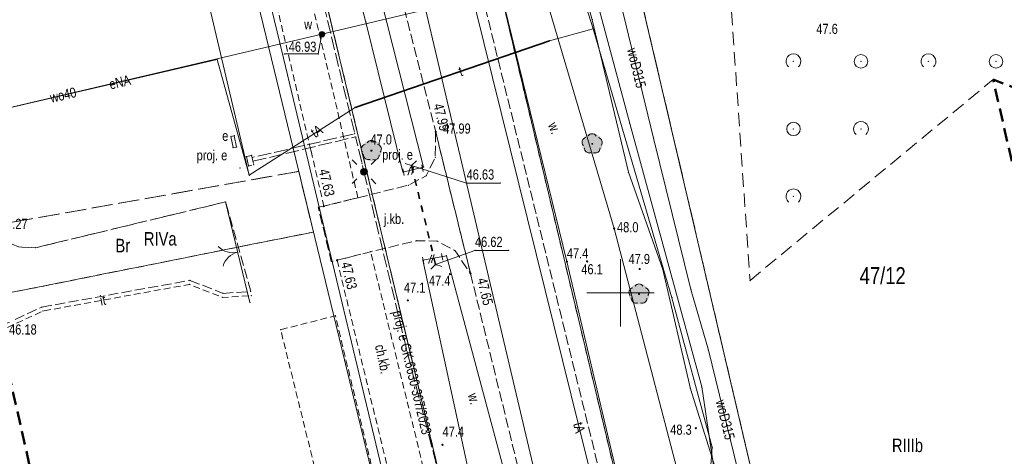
# Model space of a CAD drawing. Header units: metres. Extents: x 6439167 to 6439358, y 6043186 to 6043452.
# Tile 3 of 12: x 6439206 to 6439278, y 6043238 to 6043270. Entities that reach past the tile are written whole.
import ezdxf
from ezdxf.enums import TextEntityAlignment as Align

# ---------------------------------------------------------------- set-up
doc = ezdxf.new("R2010")
doc.units = ezdxf.units.M
for name, pattern in [('L_0_03', [1, 0.5, -0.5]), ('L_0_04', [1.5, 1, -0.5]), ('L_0_06', [2, 1.5, -0.5]), ('L_0_52', [1, 0.75, -0.25]), ('L_0_54', [1.25, 1, -0.25]), ('L_0_5A', [0.75, 0.5, -0.25]), ('L_0_7E', [1, 0.5, -0.5]), ('L_0_C5', [0])]:
    doc.linetypes.add(name, pattern=pattern)
doc.layers.get('0').update_dxf_attribs({"linetype": 'CONTINUOUS', "lineweight": 18})
for name, color, linetype, lineweight, true_color in [('209_Opis_konturu_klasyfikacyjnego', 7, 'CONTINUOUS', 18, 0x008000), ('210_Oznaczenie_uzytku', 7, 'CONTINUOUS', 18, 0x008000), ('211_Nr_dzialki', 7, 'CONTINUOUS', 18, 0x008000), ('217_Granica_konturu_klasyfikcyjnego', 7, 'L_0_06', 18, 0x008000), ('218_Granica_uzytku', 7, 'L_0_03', 18, 0x008000), ('nGES_UrzadzeniaSiecElektroenergetyczna', 1, 'CONTINUOUS', 18, 0xff0000), ('nOT_ZagospodarowanieTerenu_P', 7, 'CONTINUOUS', 18, 0x008000), ('przewod_gazowy', 7, 'CONTINUOUS', 18, 0xbfbf00), ('przewod_kanalizacyjny', 7, 'CONTINUOUS', 18, 0x803300), ('przewod_telekomunikacyjny_podziemny', 7, 'CONTINUOUS', 18, 0xff9100)]:
    doc.layers.add(name, color=color, linetype=linetype, lineweight=lineweight, true_color=true_color)
for name, color, linetype, lineweight in [('219_Linia_granicy', 7, 'CONTINUOUS', 18), ('AAA___MAPA_OPIS', 7, 'CONTINUOUS', 18), ('brama', 7, 'L_0_C5', 18), ('chodnik', 7, 'CONTINUOUS', 18), ('chodnik_Atr17', 7, 'CONTINUOUS', 18), ('drzewo_lisciaste', 7, 'CONTINUOUS', 18), ('inny_obiekt_zagospodarowania_terenu', 7, 'CONTINUOUS', 18), ('inny_obiekt_zagospodarowania_terenu_Atr17', 7, 'CONTINUOUS', 18), ('jezdnia', 7, 'CONTINUOUS', 18), ('jezdnia_Atr17', 7, 'CONTINUOUS', 18), ('KR_ObiektKarto', 7, 'CONTINUOUS', 18), ('latarnia___ob__projektowany', 7, 'CONTINUOUS', 18), ('latarnia___ob__projektowany_Atr17', 7, 'CONTINUOUS', 18), ('nOT_Budowle', 7, 'CONTINUOUS', 18), ('nOT_Komunikacja', 7, 'CONTINUOUS', 18), ('nOT_Rzedna', 7, 'CONTINUOUS', 18), ('nOT_ZagospodarowanieTerenu', 7, 'CONTINUOUS', 18), ('obszar_utwardzony', 7, 'CONTINUOUS', 18), ('obudowa_ochronna_przewodu', 7, 'CONTINUOUS', 18), ('pikieta_naturalna', 7, 'CONTINUOUS', 18), ('pikieta_naturalna_Atr2', 7, 'CONTINUOUS', 18), ('pikieta_sztuczna', 7, 'CONTINUOUS', 18), ('pikieta_sztuczna_Atr2', 7, 'CONTINUOUS', 18), ('przepust', 7, 'L_0_7E', 35), ('przewod_elektroenergetyczny_podziemny', 7, 'CONTINUOUS', 18), ('przewod_elektroenergetyczny_podziemny___ob__projektowany', 7, 'CONTINUOUS', 18), ('przewod_elektroenergetyczny_podziemny___ob__projektowany_Atr1', 7, 'CONTINUOUS', 18), ('przewod_elektroenergetyczny_podziemny_Atr1', 7, 'CONTINUOUS', 18), ('przewod_telekomunikacyjny_podziemny_Atr1', 7, 'CONTINUOUS', 18), ('przewod_wodociagowy', 7, 'CONTINUOUS', 18), ('przewod_wodociagowy_Atr1', 7, 'CONTINUOUS', 18), ('row_przydrozny__poligon_', 7, 'CONTINUOUS', 18), ('row_przydrozny__poligon__Atr17', 7, 'CONTINUOUS', 18), ('rzedna', 7, 'CONTINUOUS', 18), ('rzedna_Atr2', 7, 'CONTINUOUS', 18), ('szafa_elektroenergetyczna_lub_kontener___ob__projektowany', 7, 'CONTINUOUS', 18), ('szafa_elektroenergetyczna_lub_kontener___ob__projektowany_Atr17', 7, 'CONTINUOUS', 18), ('zadrzewienie__zakrzewienie', 7, 'CONTINUOUS', 18), ('Zakres', 7, 'L_0_04', 50), ('zasuwa_lub_zawor', 7, 'CONTINUOUS', 18), ('zasuwa_lub_zawor_Atr17', 7, 'CONTINUOUS', 18)]:
    doc.layers.add(name, color=color, linetype=linetype, lineweight=lineweight)
doc.styles.add('Arial CE', font='Arial CE.ttf')

# ---------------------------------------------------------------- blocks, each defined once
blk = doc.blocks.new('KTOK02_500')
at = {"color": 0, "linetype": 'Continuous', "lineweight": 13}
for centre, start, end in [((-3, 0), 0, 60.0184), ((3, 0), 119.9816, 180)]:
    blk.add_arc(centre, 3, start, end, dxfattribs=at)
blk = doc.blocks.new('L_0_29_1')
at = {"color": 0, "linetype": 'Continuous', "lineweight": 13, "flags": 128}
blk.add_lwpolyline([(0, -0.5), (0, 0.5)], dxfattribs=at)
blk = doc.blocks.new('L_0_29_2')
at = {"color": 0, "linetype": 'Continuous', "lineweight": 13, "flags": 128}
blk.add_lwpolyline([(0, 0.5), (0, -0.5)], dxfattribs=at)
blk = doc.blocks.new('L_0_7E_1')
at = {"color": 0, "linetype": 'Continuous', "lineweight": 13, "flags": 128}
for points in [[(0, 0), (-0.53, 0.85)], [(0, 0), (-0.53, -0.85)]]:
    blk.add_lwpolyline(points, dxfattribs=at)
blk = doc.blocks.new('L_0_7E_2')
at = {"color": 0, "linetype": 'Continuous', "lineweight": 13, "flags": 128}
for points in [[(0, 0), (-0.53, 0.85)], [(0, 0), (-0.53, -0.85)]]:
    blk.add_lwpolyline(points, dxfattribs=at)
blk = doc.blocks.new('OTZL')
at = {"linetype": 'Continuous', "lineweight": 13}
blk.add_hatch(color=7, dxfattribs=at).paths.add_polyline_path([(0, -1.54, 1), (0, 1.54, 1)])
at = {"linetype": 'Continuous', "lineweight": 18}
blk.add_hatch(color=0, dxfattribs=at).paths.add_polyline_path([(0, -0.07, 1), (0, 0.07, 1)])
at = {"color": 0, "linetype": 'Continuous', "lineweight": 18}
blk.add_circle((0, 0), 0.0721, dxfattribs=at)
for centre, radius, start, end in [((-0.02, 0.82), 0.68, 29.5388, 149.6209), ((-0.8, 0.24), 0.7, 101.6336, 222.6141), ((0.78, 0.24), 0.7, 318.5035, 78.3664), ((-0.46, -0.64), 0.7, 175.1009, 291.5014), ((0.46, -0.66), 0.7, 249.444, 4.8991)]:
    blk.add_arc(centre, radius, start, end, dxfattribs=at)
blk = doc.blocks.new('OTZK_1')
at = {"color": 0, "linetype": 'Continuous', "lineweight": 18}
blk.add_arc((0, 0), 1.1, 311.1859, 228.8141, dxfattribs=at)
blk = doc.blocks.new('OTZZ_2')
at = {"color": 0, "linetype": 'Continuous', "lineweight": 18}
blk.add_circle((0, 0), 1, dxfattribs=at)
blk = doc.blocks.new('SUEO')
at = {"linetype": 'Continuous', "lineweight": 18}
blk.add_hatch(color=7, dxfattribs=at).paths.add_polyline_path([(0, -0.5, 1), (0, 0.5, 1)])
at = {"color": 0, "linetype": 'Continuous', "lineweight": 18, "flags": 128}
for points in [[(-1.06, 1.06), (-1.76, 1.76)], [(1.76, 1.76), (1.06, 1.06)], [(-1.74, -1.74), (-1.06, -1.06)], [(1.06, -1.06), (1.76, -1.76)]]:
    blk.add_lwpolyline(points, dxfattribs=at)
at = {"color": 0, "linetype": 'Continuous', "lineweight": 18}
blk.add_circle((0, 0), 0.5, dxfattribs=at)
blk = doc.blocks.new('OTRN')
at = {"linetype": 'Continuous', "lineweight": 13}
blk.add_hatch(color=0, dxfattribs=at).paths.add_polyline_path([(0, -0.09, 1), (0, 0.09, 1)])
at = {"color": 0, "linetype": 'Continuous', "lineweight": 13}
blk.add_circle((0, 0), 0.0906, dxfattribs=at)

msp = doc.modelspace()

# ---------------------------------------------------------------- hatches: boundary and pattern name
at = {"layer": 'pikieta_naturalna', "linetype": 'Continuous', "lineweight": 18}
for points in [[(6439231.55, 6043260.485, 1), (6439231.55, 6043260.575, 1)], [(6439251.42, 6043251.715, 1), (6439251.42, 6043251.805, 1)], [(6439237.37, 6043251.335, 1), (6439237.37, 6043251.425, 1)], [(6439234.25, 6043249.395, 1), (6439234.25, 6043249.485, 1)], [(6439255.58, 6043239.925, 1), (6439255.58, 6043240.015, 1)], [(6439236.81, 6043238.695, 1), (6439236.81, 6043238.785, 1)]]:
    msp.add_hatch(color=18, dxfattribs=at).paths.add_polyline_path(points)
at = {"layer": 'pikieta_sztuczna', "linetype": 'Continuous', "lineweight": 18}
for points in [[(6439236.31, 6043261.875, 1), (6439236.31, 6043261.965, 1)], [(6439236.31, 6043261.875, 1), (6439236.31, 6043261.965, 1)], [(6439236.31, 6043261.875, 1), (6439236.31, 6043261.965, 1)], [(6439236.31, 6043261.875, 1), (6439236.31, 6043261.965, 1)], [(6439234.53, 6043259.375, 1), (6439234.53, 6043259.465, 1)], [(6439228.04, 6043256.375, 1), (6439228.04, 6043256.465, 1)], [(6439229.01, 6043252.365, 1), (6439229.01, 6043252.455, 1)], [(6439236.3, 6043252.055, 1), (6439236.3, 6043252.145, 1)], [(6439238.89, 6043251.385, 1), (6439238.89, 6043251.475, 1)]]:
    msp.add_hatch(color=18, dxfattribs=at).paths.add_polyline_path(points)
at = {"layer": 'rzedna', "linetype": 'Continuous', "lineweight": 18}
msp.add_hatch(color=5, dxfattribs=at).paths.add_polyline_path([(6439227.89, 6043269.105, 1), (6439227.89, 6043269.195, 1)])
at = {"layer": 'zasuwa_lub_zawor', "linetype": 'Continuous', "lineweight": 18}
msp.add_hatch(color=256, dxfattribs=at).paths.add_polyline_path([(6439227.89, 6043268.95, 1), (6439227.89, 6043269.35, 1)])

# ---------------------------------------------------------------- linework, layer by layer
for p in [(6439231.15, 6043270.05), (6439247.91, 6043270.22), (6439247.97, 6043269.55), (6439227.89, 6043269.15), (6439227.89, 6043269.15), (6439244.73, 6043268.66), (6439224.76, 6043268.5), (6439220.13, 6043267.28), (6439225.105, 6043267.69), (6439227.61, 6043267.69), (6439277.59, 6043265.79), (6439230.36, 6043263.73), (6439250.68, 6043262.55), (6439221.144, 6043261.585), (6439221.395, 6043261.634), (6439230.32, 6043261.78), (6439230.38, 6043261.55), (6439236.31, 6043261.92), (6439236.31, 6043261.92), (6439236.31, 6043261.92), (6439236.31, 6043261.92), (6439252.45, 6043261.46), (6439221.305, 6043260.751), (6439221.564, 6043260.797), (6439227.08, 6043260.51), (6439231.55, 6043260.53), (6439222.3, 6043260.09), (6439222.68, 6043260.18), (6439222.73, 6043260.02), (6439231, 6043259.85), (6439236.28, 6043260.04), (6439221.82, 6043259.25), (6439222.45, 6043259.4), (6439222.78, 6043259.74), (6439222.83, 6043259.48), (6439230.85, 6043259.59), (6439234.448, 6043259.297), (6439234.53, 6043259.42), (6439234.53, 6043259.42), (6439234.696, 6043259.351), (6439235.33, 6043259.222), (6439235.42, 6043259.31), (6439222.5, 6043258.71), (6439226.17, 6043258.99), (6439233.89, 6043258.94), (6439233.916, 6043258.94), (6439234.271, 6043258.756), (6439234.539, 6043258.809), (6439235.61, 6043258.67), (6439250.58, 6043258.93), (6439234.29, 6043257.97), (6439238.6, 6043258.13), (6439241.105, 6043258.13), (6439230.55, 6043257.04), (6439220.75, 6043256.73), (6439227.61, 6043256.34), (6439228.04, 6043256.42), (6439232.05, 6043255.46), (6439227.26, 6043254.5), (6439206.69, 6043253.34), (6439234.9, 6043253.86), (6439236.42, 6043253.83), (6439231.49, 6043253.04), (6439236.013, 6043252.768), (6439236.19, 6043252.801), (6439236.782, 6043252.666), (6439237.11, 6043252.75), (6439237.75, 6043253.11), (6439239.22, 6043253.14), (6439241.725, 6043253.14), (6439228.58, 6043252.32), (6439229.01, 6043252.41), (6439235.36, 6043252.43), (6439235.395, 6043252.392), (6439235.802, 6043252.22), (6439236.003, 6043252.26), (6439236.3, 6043252.1), (6439236.3, 6043252.1), (6439251.42, 6043251.76), (6439237.37, 6043251.38), (6439238.89, 6043251.43), (6439253.14, 6043251.73), (6439218.06, 6043250.62), (6439218.11, 6043250.92), (6439259.59, 6043250.912), (6439220.52, 6043249.66), (6439220.57, 6043249.96), (6439222.62, 6043250.1), (6439222.65, 6043249.8), (6439253.81, 6043249.63), (6439255.21, 6043250.24), (6439207.15, 6043248.94), (6439222.55, 6043249.29), (6439234.25, 6043249.44), (6439207.24, 6043248.65), (6439228.88, 6043248.3), (6439224.83, 6043247.27), (6439234.2, 6043245.62), (6439256.51, 6043245.76), (6439256.01, 6043243.03), (6439255.17, 6043242.89), (6439255.58, 6043239.97), (6439236.81, 6043238.74), (6439256.79, 6043238.56)]:
    msp.add_point(p)
at = {"layer": '217_Granica_konturu_klasyfikcyjnego', "lineweight": 18, "flags": 128}
for points in [[(6439231, 6043259.85), (6439220.39, 6043304.03)], [(6439244.2, 6043302.98), (6439269.05, 6043196.903)], [(6439232.05, 6043255.46), (6439231, 6043259.85)], [(6439202.96, 6043254.87), (6439226.17, 6043258.99)], [(6439226.17, 6043258.99), (6439202.96, 6043254.87)], [(6439226.17, 6043258.99), (6439227.26, 6043254.5)], [(6439227.26, 6043254.5), (6439226.17, 6043258.99)], [(6439241.22, 6043217.25), (6439232.05, 6043255.46)], [(6439227.26, 6043254.5), (6439203.41, 6043249.729)], [(6439203.41, 6043249.729), (6439227.26, 6043254.5)]]:
    msp.add_lwpolyline(points, dxfattribs=at)
at = {"layer": '218_Granica_uzytku', "lineweight": 18, "flags": 128}
for points in [[(6439259.544, 6043194.923), (6439206.542, 6043417.297)], [(6439206.542, 6043417.297), (6439259.544, 6043194.923)], [(6439231, 6043259.85), (6439220.39, 6043304.03)], [(6439220.39, 6043304.03), (6439231, 6043259.85)], [(6439244.2, 6043302.98), (6439269.05, 6043196.903)], [(6439269.05, 6043196.903), (6439244.2, 6043302.98)], [(6439232.05, 6043255.46), (6439231, 6043259.85)], [(6439231, 6043259.85), (6439232.05, 6043255.46)], [(6439202.96, 6043254.87), (6439226.17, 6043258.99)], [(6439226.17, 6043258.99), (6439202.96, 6043254.87)], [(6439226.17, 6043258.99), (6439227.26, 6043254.5)], [(6439227.26, 6043254.5), (6439226.17, 6043258.99)], [(6439241.22, 6043217.25), (6439232.05, 6043255.46)], [(6439232.05, 6043255.46), (6439241.22, 6043217.25)], [(6439227.26, 6043254.5), (6439203.41, 6043249.729)], [(6439203.41, 6043249.729), (6439227.26, 6043254.5)]]:
    msp.add_lwpolyline(points, dxfattribs=at)
at = {"layer": '219_Linia_granicy', "linetype": 'Continuous', "lineweight": 18, "flags": 128}
for points in [[(6439206.542, 6043417.297), (6439259.544, 6043194.923)], [(6439253.784, 6043193.724), (6439227.43, 6043305.5)], [(6439247.195, 6043192.351), (6439220.39, 6043304.03)], [(6439242.572, 6043191.388), (6439215.53, 6043302.86)], [(6439244.2, 6043302.98), (6439269.05, 6043196.903)]]:
    msp.add_lwpolyline(points, dxfattribs=at)
at = {"layer": 'AAA___MAPA_OPIS', "linetype": 'Continuous', "lineweight": 18, "flags": 128}
for points in [[(6439250, 6043247.5), (6439250, 6043252.5)], [(6439247.5, 6043250), (6439252.5, 6043250)]]:
    msp.add_lwpolyline(points, dxfattribs=at)
at = {"layer": 'brama', "linetype": 'CONTINUOUS', "lineweight": 18}
msp.add_line((6439222.55, 6043249.29), (6439220.75, 6043256.73), dxfattribs=at)
at = {"layer": 'chodnik', "linetype": 'L_0_5A', "lineweight": 18, "flags": 128}
for points in [[(6439230.55, 6043257.04), (6439224.29, 6043283.64)], [(6439221.79, 6043282.96), (6439227.08, 6043260.51)], [(6439227.08, 6043260.51), (6439228.04, 6043256.42)], [(6439228.04, 6043256.42), (6439230.55, 6043257.04)], [(6439231.49, 6043253.04), (6439229.01, 6043252.41)], [(6439240.37, 6043216.68), (6439231.49, 6043253.04)], [(6439229.01, 6043252.41), (6439237.82, 6043216.25)]]:
    msp.add_lwpolyline(points, dxfattribs=at)
at = {"layer": 'drzewo_lisciaste', "color": 94, "true_color": 0x009900}
msp.add_point((6439231.55, 6043260.53), dxfattribs=at)
at = {"layer": 'inny_obiekt_zagospodarowania_terenu', "linetype": 'L_0_5A', "lineweight": 18, "flags": 128}
for points in [[(6439220.75, 6043256.73), (6439206.69, 6043253.34), (6439205.43, 6043253.4), (6439203.73, 6043254.11), (6439202.02, 6043255.89), (6439202.003, 6043255.957)], [(6439204.039, 6043246.947), (6439204.43, 6043247.36), (6439207.24, 6043248.65), (6439218.06, 6043250.62), (6439220.52, 6043249.66), (6439222.65, 6043249.8)]]:
    msp.add_lwpolyline(points, dxfattribs=at)
at = {"layer": 'jezdnia', "linetype": 'L_0_52', "lineweight": 18, "flags": 128}
for points in [[(6439252.82, 6043218.96), (6439238.49, 6043277.2)], [(6439232.74, 6043275.95), (6439236.31, 6043261.92)], [(6439236.31, 6043261.92), (6439238.89, 6043251.43)], [(6439238.89, 6043251.43), (6439245.66, 6043223.83)]]:
    msp.add_lwpolyline(points, dxfattribs=at)
msp.add_lwpolyline([(6439227.61, 6043256.34), (6439228.04, 6043256.42), (6439230.55, 6043257.04), (6439234.29, 6043257.97), (6439235.61, 6043258.67), (6439236.28, 6043260.04), (6439236.31, 6043261.92), (6439238.89, 6043251.43), (6439237.75, 6043253.11), (6439236.42, 6043253.83), (6439234.9, 6043253.86), (6439231.49, 6043253.04), (6439229.01, 6043252.41), (6439228.58, 6043252.32)], close=True, dxfattribs=at)
at = {"layer": 'KR_ObiektKarto'}
for p in [(6439262.805, 6043267.138), (6439267.805, 6043267.138), (6439272.805, 6043267.138), (6439277.805, 6043267.138), (6439262.805, 6043262.138), (6439267.805, 6043262.138), (6439262.805, 6043257.138)]:
    msp.add_point(p, dxfattribs=at)
at = {"layer": 'latarnia___ob__projektowany'}
msp.add_point((6439231, 6043258.96), dxfattribs=at)
at = {"layer": 'nGES_UrzadzeniaSiecElektroenergetyczna', "linetype": 'Continuous', "lineweight": 18, "flags": 128}
msp.add_lwpolyline([(6439221.395, 6043261.634), (6439221.564, 6043260.797), (6439221.305, 6043260.751), (6439221.144, 6043261.585)], close=True, dxfattribs=at)
at = {"layer": 'nOT_Budowle', "linetype": 'Continuous', "lineweight": 18, "flags": 128}
for points in [[(6439234.448, 6043259.297), (6439234.271, 6043258.756)], [(6439234.696, 6043259.351), (6439234.539, 6043258.809)], [(6439236.013, 6043252.768), (6439235.802, 6043252.22)], [(6439236.19, 6043252.801), (6439236.003, 6043252.26)]]:
    msp.add_lwpolyline(points, dxfattribs=at)
at = {"layer": 'nOT_Komunikacja', "linetype": 'Continuous', "lineweight": 18, "flags": 128}
for points in [[(6439259.923, 6043195.002), (6439259.876, 6043195.2), (6439251.063, 6043230.935), (6439246.034, 6043252.323), (6439240.862, 6043273.437), (6439236.669, 6043292.875), (6439236.458, 6043294.482), (6439237.144, 6043296.955), (6439237.71, 6043297.98)], [(6439241.87, 6043297.06), (6439240.61, 6043296.252), (6439239.151, 6043294.483), (6439239.217, 6043291.996), (6439243.689, 6043274.551), (6439249.527, 6043254.763), (6439254.894, 6043234.244), (6439260.471, 6043211.933), (6439263.609, 6043199.057), (6439264.243, 6043195.902)]]:
    msp.add_lwpolyline(points, dxfattribs=at)
at = {"layer": 'nOT_Rzedna'}
for p in [(6439249.527, 6043254.763), (6439246.034, 6043252.323), (6439247.523, 6043252.327)]:
    msp.add_point(p, dxfattribs=at)
at = {"layer": 'nOT_ZagospodarowanieTerenu', "linetype": 'L_0_04', "lineweight": 18, "flags": 128}
for points in [[(6439256.98, 6043288.78), (6439259.59, 6043250.912)], [(6439256.98, 6043288.78), (6439259.59, 6043250.912)], [(6439259.59, 6043250.912), (6439277.59, 6043265.79)], [(6439259.59, 6043250.912), (6439277.59, 6043265.79)]]:
    msp.add_lwpolyline(points, dxfattribs=at)
at = {"layer": 'nOT_ZagospodarowanieTerenu_P'}
for p in [(6439247.903, 6043261.033), (6439251.375, 6043249.908)]:
    msp.add_point(p, dxfattribs=at)
at = {"layer": 'obszar_utwardzony', "linetype": 'L_0_52', "lineweight": 18, "flags": 128}
for points in [[(6439220.75, 6043256.73), (6439206.69, 6043253.34)], [(6439222.62, 6043250.1), (6439220.75, 6043256.73)], [(6439206.69, 6043253.34), (6439205.43, 6043253.4)], [(6439207.15, 6043248.94), (6439218.11, 6043250.92)], [(6439218.11, 6043250.92), (6439220.57, 6043249.96)], [(6439220.57, 6043249.96), (6439222.62, 6043250.1)], [(6439204.25, 6043247.61), (6439207.15, 6043248.94)]]:
    msp.add_lwpolyline(points, dxfattribs=at)
at = {"layer": 'obudowa_ochronna_przewodu', "color": 30, "linetype": 'Continuous', "lineweight": 35, "true_color": 0xff9100, "flags": 128}
msp.add_lwpolyline([(6439230.36, 6043263.73), (6439244.73, 6043268.66)], dxfattribs=at)
at = {"layer": 'pikieta_naturalna', "linetype": 'Continuous', "lineweight": 18}
for centre in [(6439231.55, 6043260.53), (6439251.42, 6043251.76), (6439237.37, 6043251.38), (6439234.25, 6043249.44), (6439255.58, 6043239.97), (6439236.81, 6043238.74)]:
    msp.add_circle(centre, 0.045, dxfattribs=at)
at = {"layer": 'pikieta_sztuczna', "linetype": 'Continuous', "lineweight": 18}
for centre in [(6439236.31, 6043261.92), (6439236.31, 6043261.92), (6439236.31, 6043261.92), (6439236.31, 6043261.92), (6439234.53, 6043259.42), (6439228.04, 6043256.42), (6439229.01, 6043252.41), (6439236.3, 6043252.1), (6439238.89, 6043251.43)]:
    msp.add_circle(centre, 0.045, dxfattribs=at)
at = {"layer": 'pikieta_sztuczna_Atr2', "linetype": 'Continuous', "lineweight": 18, "flags": 128}
for points in [[(6439234.53, 6043259.42), (6439238.6, 6043258.13), (6439241.105, 6043258.13)], [(6439236.3, 6043252.1), (6439239.22, 6043253.14), (6439241.725, 6043253.14)]]:
    msp.add_lwpolyline(points, dxfattribs=at)
at = {"layer": 'przepust', "lineweight": 35, "flags": 128}
msp.add_lwpolyline([(6439236.3, 6043252.1), (6439234.53, 6043259.42)], dxfattribs=at)
at = {"layer": 'przewod_elektroenergetyczny_podziemny', "color": 1, "linetype": 'Continuous', "lineweight": 18, "true_color": 0xff0000, "flags": 128}
for points in [[(6439222.5, 6043258.71), (6439212.65, 6043300.53), (6439205.68, 6043331.93), (6439196.36, 6043370.9), (6439186.84, 6043370.25)], [(6439200.479, 6043262.702), (6439220.13, 6043267.28), (6439222.5, 6043258.71)]]:
    msp.add_lwpolyline(points, dxfattribs=at)
at = {"layer": 'przewod_elektroenergetyczny_podziemny___ob__projektowany', "color": 1, "linetype": 'L_0_54', "lineweight": 18, "true_color": 0xff0000, "flags": 128}
for points in [[(6439222.43, 6043299.1), (6439226.9, 6043279.97), (6439226.11, 6043279.04), (6439227.57, 6043273.21), (6439230.32, 6043261.78), (6439222.73, 6043260.02)], [(6439222.78, 6043259.74), (6439230.38, 6043261.55), (6439230.85, 6043259.59), (6439231, 6043258.96)], [(6439231, 6043258.96), (6439234.2, 6043245.62), (6439239.66, 6043224.62), (6439239.22, 6043224.53)]]:
    msp.add_lwpolyline(points, dxfattribs=at)
at = {"layer": 'przewod_gazowy', "linetype": 'Continuous', "lineweight": 18, "flags": 128}
msp.add_lwpolyline([(6439210.34, 6043328.44), (6439210.59, 6043327.31), (6439216.39, 6043303.02), (6439224.76, 6043268.5), (6439234.82, 6043226.56), (6439243.279, 6043191.535)], dxfattribs=at)
at = {"layer": 'przewod_kanalizacyjny', "linetype": 'Continuous', "lineweight": 18, "flags": 128}
msp.add_lwpolyline([(6439266.911, 6043196.458), (6439265.2, 6043203.02), (6439262.34, 6043213.09), (6439257.81, 6043231.06), (6439256.01, 6043243.03), (6439250.68, 6043262.55), (6439242.29, 6043293.83), (6439241.66, 6043296.82), (6439237.18, 6043317.26), (6439236.64, 6043319.3), (6439236.59, 6043319.52)], dxfattribs=at)
at = {"layer": 'przewod_telekomunikacyjny_podziemny', "linetype": 'Continuous', "lineweight": 18, "flags": 128}
for points in [[(6439211.292, 6043418.246), (6439214.92, 6043407.25), (6439219.28, 6043390.58), (6439224.63, 6043368.26), (6439229.24, 6043346.26), (6439231.22, 6043330.78), (6439234.97, 6043317.05), (6439240.68, 6043296.41), (6439247.91, 6043270.22), (6439250.58, 6043258.93), (6439253.14, 6043251.73), (6439255.17, 6043242.89), (6439262.35, 6043220.09), (6439264.51, 6043213.94), (6439268.761, 6043196.843)], [(6439258.179, 6043194.639), (6439252.19, 6043218.8), (6439235.98, 6043284.32), (6439230.69, 6043306.47), (6439225.7, 6043326.36)], [(6439247.97, 6043269.55), (6439245.13, 6043278.51), (6439242.57, 6043288.25), (6439243.8, 6043291.64), (6439244.34, 6043293.56)], [(6439247.97, 6043269.55), (6439244.73, 6043268.66), (6439230.36, 6043263.73)], [(6439266.608, 6043196.395), (6439264.62, 6043204.52), (6439262.09, 6043212.19), (6439258.17, 6043226.56), (6439256.21, 6043230.79), (6439256.79, 6043238.56), (6439253.81, 6043249.63), (6439247.97, 6043269.55)], [(6439200.479, 6043262.702), (6439220.13, 6043267.28), (6439222.5, 6043258.71), (6439230.36, 6043263.73)]]:
    msp.add_lwpolyline(points, dxfattribs=at)
at = {"layer": 'przewod_wodociagowy', "color": 5, "linetype": 'Continuous', "lineweight": 18, "true_color": 0x0000ff, "flags": 128}
for points in [[(6439265.25, 6043210.71), (6439261.65, 6043224.74), (6439256.51, 6043245.76), (6439255.21, 6043250.24), (6439252.45, 6043261.46), (6439249.59, 6043273.27), (6439249.2, 6043274.22), (6439244.99, 6043290.8), (6439242.95, 6043297.43)], [(6439248.69, 6043274.08), (6439227.89, 6043269.15)], [(6439227.89, 6043269.15), (6439200.475, 6043262.722)]]:
    msp.add_lwpolyline(points, dxfattribs=at)
at = {"layer": 'row_przydrozny__poligon_', "linetype": 'Continuous', "lineweight": 18, "flags": 128}
for points in [[(6439235.42, 6043259.31), (6439233.89, 6043258.94), (6439231.15, 6043270.05), (6439227.76, 6043282.97), (6439229.5, 6043282.61)], [(6439237.11, 6043252.75), (6439242.25, 6043233.58), (6439246.79, 6043214.12), (6439244.22, 6043212.94), (6439239.65, 6043232.6), (6439235.36, 6043252.43)]]:
    msp.add_lwpolyline(points, close=True, dxfattribs=at)
at = {"layer": 'rzedna', "color": 5, "linetype": 'Continuous', "lineweight": 18, "true_color": 0x0000ff}
msp.add_circle((6439227.89, 6043269.15), 0.045, dxfattribs=at)
at = {"layer": 'rzedna_Atr2', "linetype": 'Continuous', "lineweight": 18, "flags": 128}
msp.add_lwpolyline([(6439227.89, 6043269.15), (6439227.61, 6043267.69), (6439225.105, 6043267.69)], dxfattribs=at)
at = {"layer": 'szafa_elektroenergetyczna_lub_kontener___ob__projektowany', "color": 1, "linetype": 'L_0_54', "lineweight": 18, "true_color": 0xff0000, "flags": 128}
msp.add_lwpolyline([(6439222.3, 6043260.09), (6439222.68, 6043260.18), (6439222.83, 6043259.48), (6439222.45, 6043259.4)], close=True, dxfattribs=at)
at = {"layer": 'zadrzewienie__zakrzewienie', "linetype": 'L_0_5A', "lineweight": 18, "flags": 128}
msp.add_lwpolyline([(6439242.607, 6043191.395), (6439238.837, 6043190.61), (6439224.83, 6043247.27), (6439228.88, 6043248.3)], close=True, dxfattribs=at)
at = {"layer": 'Zakres', "lineweight": 50, "flags": 128}
msp.add_lwpolyline([(6439167.32, 6043409.46), (6439237.59, 6043423.5), (6439256.64, 6043347.97), (6439351.43, 6043307.74), (6439326.14, 6043247.45), (6439277.59, 6043265.79), (6439292.27, 6043201.74), (6439217.76, 6043186.22)], close=True, dxfattribs=at)
at = {"layer": 'zasuwa_lub_zawor', "color": 5, "linetype": 'Continuous', "lineweight": 18, "true_color": 0x0000ff}
msp.add_circle((6439227.89, 6043269.15), 0.2, dxfattribs=at)

# ---------------------------------------------------------------- block references
at = {"layer": 'brama', "linetype": 'Continuous', "xscale": 0.5, "yscale": 0.5, "zscale": 0.5, "rotation": 103.6}
msp.add_blockref('KTOK02_500', (6439221.65, 6043253.01), dxfattribs=at)
at = {"layer": 'drzewo_lisciaste', "color": 94, "linetype": 'Continuous', "xscale": 0.5, "yscale": 0.5, "zscale": 0.5}
msp.add_blockref('OTZL', (6439231.55, 6043260.53), dxfattribs=at)
at = {"layer": 'KR_ObiektKarto', "linetype": 'Continuous', "xscale": 0.5, "yscale": 0.5, "zscale": 0.5}
for name, p in [('OTZK_1', (6439262.805, 6043267.138)), ('OTZZ_2', (6439267.805, 6043267.138)), ('OTZK_1', (6439272.805, 6043267.138)), ('OTZZ_2', (6439277.805, 6043267.138)), ('OTZK_1', (6439267.805, 6043262.138)), ('OTZZ_2', (6439262.805, 6043262.138)), ('OTZK_1', (6439262.805, 6043257.138))]:
    msp.add_blockref(name, p, dxfattribs=at)
at = {"layer": 'latarnia___ob__projektowany', "color": 18, "linetype": 'Continuous', "xscale": 0.5, "yscale": 0.5, "zscale": 0.5}
msp.add_blockref('SUEO', (6439231, 6043258.96), dxfattribs=at)
at = {"layer": 'nOT_Budowle', "linetype": 'Continuous', "xscale": 0.5, "yscale": 0.5, "zscale": 0.5}
for name, p, rotation in [('L_0_29_1', (6439233.916, 6043258.94), 11.28), ('L_0_29_2', (6439235.33, 6043259.222), 191.28), ('L_0_29_1', (6439235.395, 6043252.392), 11.17), ('L_0_29_2', (6439236.782, 6043252.666), 191.17)]:
    msp.add_blockref(name, p, dxfattribs=dict(at, rotation=rotation))
at = {"layer": 'nOT_Rzedna', "linetype": 'Continuous', "xscale": 0.5, "yscale": 0.5, "zscale": 0.5}
for p in [(6439249.527, 6043254.763), (6439246.034, 6043252.323), (6439247.523, 6043252.327)]:
    msp.add_blockref('OTRN', p, dxfattribs=at)
at = {"layer": 'nOT_ZagospodarowanieTerenu_P', "linetype": 'Continuous', "xscale": 0.5, "yscale": 0.5, "zscale": 0.5}
for p in [(6439247.903, 6043261.033), (6439251.375, 6043249.908)]:
    msp.add_blockref('OTZL', p, dxfattribs=at)
at = {"layer": 'przepust', "linetype": 'Continuous', "xscale": 0.5, "yscale": 0.5, "zscale": 0.5}
for name, p, rotation in [('L_0_7E_2', (6439234.53, 6043259.42), 283.59), ('L_0_7E_1', (6439236.3, 6043252.1), 103.59)]:
    msp.add_blockref(name, p, dxfattribs=dict(at, rotation=rotation))

# ---------------------------------------------------------------- texts
at = {"layer": '209_Opis_konturu_klasyfikacyjnego', "style": 'Arial CE', "width": 0.78}
for s, p in [('RIVa', (6439214.7, 6043254.5)), ('RIIIb', (6439270.1, 6043239.2))]:
    msp.add_text(s, height=1, dxfattribs=at).set_placement(p, align=Align.TOP_LEFT)
at = {"layer": '210_Oznaczenie_uzytku', "style": 'Arial CE', "width": 0.78}
msp.add_text('Br', height=1, dxfattribs=at).set_placement((6439212.6, 6043254), align=Align.TOP_LEFT)
at = {"layer": '211_Nr_dzialki', "style": 'Arial CE', "width": 0.78}
msp.add_text('47/12', height=1.25, dxfattribs=at).set_placement((6439267.71, 6043251.9), align=Align.TOP_LEFT)
at = {"layer": 'chodnik_Atr17', "color": 18, "style": 'Arial CE', "width": 0.78}
msp.add_text('ch.kb.', height=0.75, rotation=282.2, dxfattribs=at).set_placement((6439232.533, 6043246.238), align=Align.TOP_LEFT)
at = {"layer": 'inny_obiekt_zagospodarowania_terenu_Atr17', "color": 18, "style": 'Arial CE', "width": 0.78}
msp.add_text('it', height=0.75, rotation=10.3, dxfattribs=at).set_placement((6439211.391, 6043249.787), align=Align.TOP_LEFT)
at = {"layer": 'jezdnia_Atr17', "color": 18, "style": 'Arial CE', "width": 0.78}
msp.add_text('j.kb.', height=0.75, dxfattribs=at).set_placement((6439232.48, 6043255.85), align=Align.TOP_LEFT)
at = {"layer": 'latarnia___ob__projektowany_Atr17', "color": 18, "style": 'Arial CE', "width": 0.78}
msp.add_text('proj. e', height=0.75, dxfattribs=at).set_placement((6439232.35, 6043260.604), align=Align.TOP_LEFT)
at = {"layer": 'nGES_UrzadzeniaSiecElektroenergetyczna', "style": 'Arial CE', "width": 0.78}
msp.add_text('e', height=0.75, rotation=-360, dxfattribs=at).set_placement((6439220.728, 6043261.626), align=Align.MIDDLE_CENTER)
at = {"layer": 'nOT_Rzedna', "style": 'Arial CE', "width": 0.78}
for s, p in [('48.0', (6439249.739, 6043255.235)), ('47.4', (6439246.022, 6043253.296)), ('46.1', (6439247.094, 6043252.121))]:
    msp.add_text(s, height=0.75, rotation=-360, dxfattribs=at).set_placement(p, align=Align.TOP_LEFT)
at = {"layer": 'pikieta_naturalna_Atr2', "color": 18, "style": 'Arial CE', "width": 0.78}
for s, p in [('47.6', (6439264.5, 6043269.92)), ('47.0', (6439231.48, 6043261.73)), ('47.9', (6439250.59, 6043252.88)), ('47.4', (6439235.811, 6043251.273)), ('47.1', (6439233.96, 6043250.76)), ('47.4', (6439236.82, 6043240.1)), ('48.3', (6439253.68, 6043240.24))]:
    msp.add_text(s, height=0.75, dxfattribs=at).set_placement(p, align=Align.TOP_LEFT)
at = {"layer": 'pikieta_sztuczna_Atr2', "color": 18, "style": 'Arial CE', "width": 0.78}
for s, rotation, p in [('47.99', 284, (6439236.854, 6043264.091)), ('47.63', -76.8, (6439228.381, 6043259.238)), ('47.63', 283.7, (6439230.029, 6043252.358)), ('47.65', -76.2, (6439240.094, 6043251.179))]:
    msp.add_text(s, height=0.75, rotation=rotation, dxfattribs=at).set_placement(p, align=Align.TOP_LEFT)
for s, p in [('47.99', (6439236.86, 6043262.54)), ('47.99', (6439236.86, 6043262.54)), ('47.99', (6439236.86, 6043262.54)), ('46.63', (6439238.6, 6043259.138)), ('46.27', (6439204.05, 6043255.48)), ('46.62', (6439239.22, 6043254.147)), ('46.18', (6439204.72, 6043247.66))]:
    msp.add_text(s, height=0.75, dxfattribs=at).set_placement(p, align=Align.TOP_LEFT)
at = {"layer": 'przewod_elektroenergetyczny_podziemny___ob__projektowany_Atr1', "color": 1, "style": 'Arial CE', "width": 0.78}
msp.add_text('proj. e GK.6630-307/2023', height=0.75, rotation=283.5, dxfattribs=at).set_placement((6439233.835, 6043248.767), align=Align.TOP_LEFT)
at = {"layer": 'przewod_elektroenergetyczny_podziemny_Atr1', "color": 1, "style": 'Arial CE', "width": 0.78}
msp.add_text('eNA', height=0.75, rotation=13.1, dxfattribs=at).set_placement((6439212.065, 6043265.785), align=Align.TOP_LEFT)
at = {"layer": 'przewod_telekomunikacyjny_podziemny_Atr1', "color": 30, "style": 'Arial CE', "width": 0.78}
for s, rotation, p in [('t', 18.9, (6439237.928, 6043266.725)), ('tA', 32.6, (6439226.97, 6043262.08)), ('tA', 283.9, (6439247.214, 6043240.48))]:
    msp.add_text(s, height=0.75, rotation=rotation, dxfattribs=at).set_placement(p, align=Align.TOP_LEFT)
at = {"layer": 'przewod_wodociagowy_Atr1', "color": 5, "style": 'Arial CE', "width": 0.78}
for s, rotation, p in [('woD315', 283.6, (6439251.204, 6043268.198)), ('wo40', 13.2, (6439207.685, 6043264.795)), ('woD315', 283.7, (6439257.774, 6043242.149))]:
    msp.add_text(s, height=0.75, rotation=rotation, dxfattribs=at).set_placement(p, align=Align.TOP_LEFT)
at = {"layer": 'row_przydrozny__poligon__Atr17', "color": 18, "style": 'Arial CE', "width": 0.78}
for rotation, p in [(292.4, (6439245.297, 6043262.723)), (285, (6439239.405, 6043242.643))]:
    msp.add_text('w.', height=0.75, rotation=rotation, dxfattribs=at).set_placement(p, align=Align.TOP_LEFT)
at = {"layer": 'rzedna_Atr2', "color": 5, "style": 'Arial CE', "width": 0.78}
msp.add_text('46.93', height=0.75, dxfattribs=at).set_placement((6439225.43, 6043268.6), align=Align.TOP_LEFT)
at = {"layer": 'szafa_elektroenergetyczna_lub_kontener___ob__projektowany_Atr17', "color": 1, "style": 'Arial CE', "width": 0.78}
msp.add_text('proj. e', height=0.75, dxfattribs=at).set_placement((6439218.61, 6043260.56), align=Align.TOP_LEFT)
at = {"layer": 'zasuwa_lub_zawor_Atr17', "color": 5, "style": 'Arial CE', "width": 0.78}
msp.add_text('w', height=0.75, dxfattribs=at).set_placement((6439226.57, 6043270.26), align=Align.TOP_LEFT)

doc.saveas('drawing.dxf')
